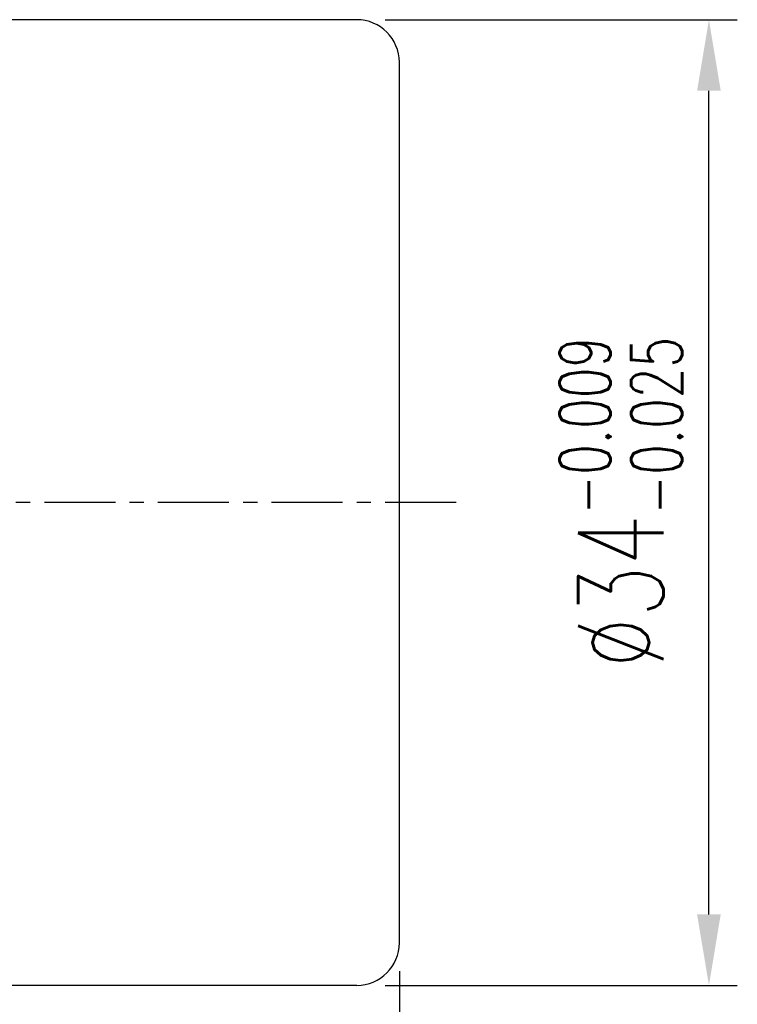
# Model space of a CAD drawing. Extents: x 634 to 825, y -72 to 28.
# Tile 56 of 57: x 800 to 825, y -40 to -6. Entities that reach past the tile are written whole.
import ezdxf

# ---------------------------------------------------------------- set-up
doc = ezdxf.new("R2010")
doc.units = 0
doc.header["$LTSCALE"] = 2
doc.header["$MEASUREMENT"] = 0
doc.header["$PDMODE"] = 2
doc.linetypes.add('CENTER', pattern=[2, 1.25, -0.25, 0.25, -0.25])
doc.layers.get('DEFPOINTS').update_dxf_attribs({"linetype": 'CONTINUOUS'})
for name, color, linetype in [('CL', 1, 'CENTER'), ('DIM', 4, 'CONTINUOUS'), ('OUT', 3, 'CONTINUOUS')]:
    doc.layers.add(name, color=color, linetype=linetype)
doc.styles.add('DIM-7', font='SIMPLEX.shx', dxfattribs={"width": 0.7, "bigfont": 'chineset.shx'})
doc.dimstyles.new('CNS', dxfattribs={"dimtxt": 3.5, "dimasz": 2.5, "dimexe": 1, "dimexo": 1.5, "dimgap": 0.09, "dimtad": 0, "dimdsep": 46, "dimtxsty": 'DIM-7', "dimcen": 0.09, "dimclrd": 1, "dimclre": 1, "dimclrt": 4, "dimadec": 0, "dimazin": 0, "dimtfac": 1, "dimtix": 1, "dimtmove": 2, "dimatfit": 3, "dimfxl": 1, "dimtvp": 0.971429, "dimtolj": 1, "dimarcsym": 0})

# ---------------------------------------------------------------- blocks, each defined once
blk = doc.blocks.new('*D37')
at = {"layer": 'DEFPOINTS', "color": 0, "transparency": 16777216}
for p in [(811.718, -5.573), (824.119, -5.573), (811.718, -39.573)]:
    blk.add_point(p, dxfattribs=at)
at = {"layer": 'DIM', "color": 0, "lineweight": -2, "transparency": 16777216}
for p, q in [((812.718, -5.573), (825.119, -5.573)), ((824.119, -37.073), (824.119, -8.073)), ((812.718, -39.573), (825.119, -39.573))]:
    blk.add_line(p, q, dxfattribs=at)
at = {"layer": 'DIM', "color": 0, "transparency": 16777216}
for points in [[(823.702, -8.073), (824.535, -8.073), (824.119, -5.573)], [(823.702, -37.073), (824.535, -37.073), (824.119, -39.573)]]:
    blk.add_solid(points, dxfattribs=at)
at = {"layer": 'DIM', "color": 0, "transparency": 16777216, "insert": (821.019, -22.573), "char_height": 3, "attachment_point": 5, "rotation": 90, "style": 'DIM-7'}
blk.add_mtext('\\A1;%%C34{\\H1.8;\\S-0.009^ -0.025;}', dxfattribs=at)
blk = doc.blocks.new('*D39')
at = {"layer": 'DEFPOINTS', "color": 0, "transparency": 16777216}
for p in [(813.218, -38.073), (756.218, -50.573), (813.218, -70.329)]:
    blk.add_point(p, dxfattribs=at)
at = {"layer": 'DIM', "color": 0, "lineweight": -2, "transparency": 16777216}
for p, q in [((813.218, -39.073), (813.218, -71.329)), ((756.218, -51.573), (756.218, -71.329)), ((758.718, -70.329), (810.718, -70.329))]:
    blk.add_line(p, q, dxfattribs=at)
at = {"layer": 'DIM', "color": 0, "transparency": 16777216}
for points in [[(758.718, -69.912), (758.718, -70.746), (756.218, -70.329)], [(810.718, -69.912), (810.718, -70.746), (813.218, -70.329)]]:
    blk.add_solid(points, dxfattribs=at)
at = {"layer": 'DIM', "color": 0, "transparency": 16777216, "insert": (784.718, -67.829), "char_height": 3, "attachment_point": 5, "style": 'DIM-7'}
blk.add_mtext('\\A1; 57', dxfattribs=at)

msp = doc.modelspace()

# ---------------------------------------------------------------- linework, layer by layer
at = {"layer": 'CL', "color": 0}
msp.add_line((815.219, -22.573, -0.2), (753.519, -22.573, -0.2), dxfattribs=at)
at = {"layer": 'OUT', "color": 0}
for p, q in [((811.718, -5.573, -0.2), (766.218, -5.573, -0.2)), ((813.218, -38.073, -0.2), (813.218, -7.073, -0.2)), ((811.718, -39.573, -0.2), (766.218, -39.573, -0.2))]:
    msp.add_line(p, q, dxfattribs=at)
for centre, start, end in [((811.718, -7.073, -0.2), 0, 90), ((811.718, -38.073, -0.2), 270, 0)]:
    msp.add_arc(centre, 1.5, start, end, dxfattribs=at)

# ---------------------------------------------------------------- dimensions: what is measured, and where the dimension line sits
at = {"layer": 'DIM', "color": 0}
dim = msp.add_linear_dim(base=(824.119, -5.573, -0.2), p1=(811.718, -39.573, -0.2), p2=(811.718, -5.573, -0.2), angle=90, text='%%C<>', dimstyle='CNS', override={"dimtxt": 3, "dimexo": 1, "dimgap": 1, "dimtad": 1, "dimclrd": 0, "dimclre": 0, "dimclrt": 0, "dimtol": 1, "dimtp": -0.009, "dimtm": 0.025, "dimtfac": 0.6, "dimtdec": 3, "dimtix": 0, "dimtofl": 0, "dimtmove": 1, "dimtvp": 0}, dxfattribs=at)
dim.commit()
dim.dimension.update_dxf_attribs({"geometry": '*D37', "text_midpoint": (821.019, -22.573, -0.2)})
dim = msp.add_linear_dim(base=(813.218, -70.329, -0.2), p1=(756.218, -50.573, -0.2), p2=(813.218, -38.073, -0.2), text=' <>', dimstyle='CNS', override={"dimtxt": 3, "dimexo": 1, "dimgap": 1, "dimtad": 1, "dimclrd": 0, "dimclre": 0, "dimclrt": 0, "dimtp": 0.1, "dimtix": 0, "dimtofl": 0, "dimtmove": 1, "dimtvp": 0}, dxfattribs=at)
dim.commit()
dim.dimension.update_dxf_attribs({"geometry": '*D39', "text_midpoint": (784.718, -67.829, -0.2)})

doc.saveas('drawing.dxf')
